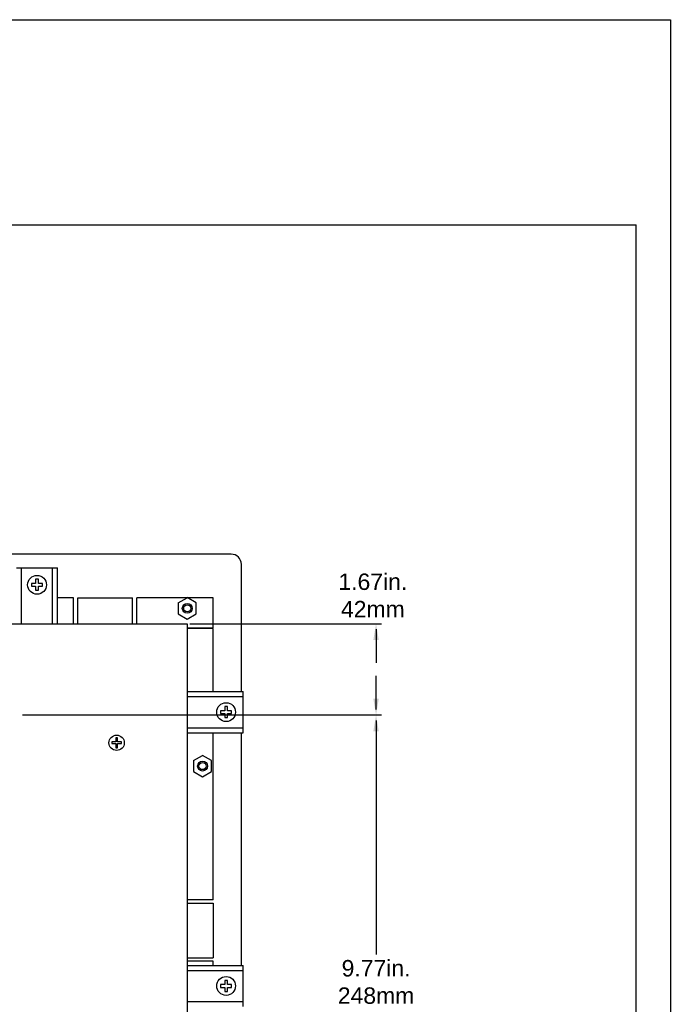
# Model space of a CAD drawing. Extents: x -21.2 to 49, y -81.1 to 9.3.
# Tile 27 of 27: x 37.2 to 49, y -8.7 to 9.3. Entities that reach past the tile are written whole.
import ezdxf

# ---------------------------------------------------------------- set-up
doc = ezdxf.new("R2010")
doc.units = 0
doc.header["$LTSCALE"] = 1.87
doc.header["$MEASUREMENT"] = 0
doc.layers.get('0').update_dxf_attribs({"linetype": 'CONTINUOUS'})
doc.layers.add('dim', color=5, linetype='CONTINUOUS')
doc.layers.add('prod', color=6, linetype='CONTINUOUS')
doc.styles.add('Arial', font='ARIAL.TTF', dxfattribs={"height": 0.3})

msp = doc.modelspace()

# ---------------------------------------------------------------- linework, layer by layer
at = {"linetype": 'Continuous'}
for p in [(14.415, 5.575), (48.415, -22.464)]:
    msp.add_line(p, (48.415, 5.575), dxfattribs=at)
at = {"color": 7, "linetype": 'Continuous'}
for p, q in [((41.014, -0.44), (23.409, -0.44)), ((37.092, -0.69), (37.842, -0.69)), ((37.182, -1.71), (37.182, -0.69)), ((37.752, -1.71), (37.752, -0.69)), ((37.842, -1.71), (37.842, -0.69)), ((41.201, -2.95), (41.201, -0.627)), ((37.367, -0.975), (37.367, -1.025)), ((37.442, -0.975), (37.367, -0.975)), ((37.367, -1.025), (37.442, -1.025)), ((37.442, -0.9), (37.442, -0.975)), ((37.492, -0.9), (37.442, -0.9)), ((37.442, -1.025), (37.442, -1.1)), ((37.492, -0.975), (37.492, -0.9)), ((37.567, -0.975), (37.492, -0.975)), ((37.492, -1.1), (37.492, -1.025)), ((37.492, -1.025), (37.567, -1.025)), ((37.567, -1.025), (37.567, -0.975)), ((37.442, -1.1), (37.492, -1.1)), ((38.135, -1.238), (37.842, -1.238)), ((38.135, -1.238), (37.842, -1.238)), ((38.135, -1.71), (38.135, -1.238)), ((38.135, -1.71), (38.135, -1.238)), ((38.212, -1.71), (38.212, -1.238)), ((38.212, -1.238), (39.212, -1.238)), ((38.212, -1.71), (38.212, -1.238)), ((38.212, -1.238), (39.212, -1.238)), ((39.212, -1.71), (39.212, -1.238)), ((39.212, -1.71), (39.212, -1.238)), ((39.289, -1.71), (39.289, -1.238)), ((40.684, -1.238), (39.289, -1.238)), ((39.289, -1.71), (39.289, -1.238)), ((40.684, -1.238), (39.289, -1.238)), ((40.047, -1.331), (40.212, -1.236)), ((40.377, -1.33), (40.212, -1.234)), ((40.684, -1.788), (40.684, -1.238)), ((40.047, -1.33), (40.047, -1.53)), ((40.377, -1.53), (40.377, -1.33)), ((40.047, -1.53), (40.212, -1.625)), ((40.212, -1.625), (40.377, -1.53)), ((24.212, -1.71), (40.212, -1.71)), ((24.212, -1.71), (40.212, -1.71)), ((40.212, -1.71), (40.212, -14.91)), ((40.212, -1.788), (40.684, -1.788)), ((40.684, -1.798), (40.212, -1.798)), ((40.684, -2.95), (40.684, -1.798)), ((40.212, -2.95), (41.232, -2.95)), ((40.212, -3.04), (41.232, -3.04)), ((41.232, -3.7), (41.232, -2.95)), ((40.947, -3.225), (40.897, -3.225)), ((40.897, -3.225), (40.897, -3.3)), ((40.947, -3.3), (40.947, -3.225)), ((40.897, -3.3), (40.822, -3.3)), ((40.822, -3.3), (40.822, -3.35)), ((40.822, -3.35), (40.897, -3.35)), ((40.897, -3.35), (40.897, -3.425)), ((41.022, -3.3), (40.947, -3.3)), ((40.947, -3.35), (41.022, -3.35)), ((40.947, -3.425), (40.947, -3.35)), ((41.022, -3.35), (41.022, -3.3)), ((40.897, -3.425), (40.947, -3.425)), ((40.212, -3.61), (41.232, -3.61)), ((40.212, -3.7), (41.232, -3.7)), ((40.684, -6.75), (40.684, -3.7)), ((40.684, -6.75), (40.684, -3.7)), ((41.201, -7.95), (41.201, -3.7)), ((41.201, -7.95), (41.201, -3.7)), ((38.907, -3.87), (38.832, -3.87)), ((38.832, -3.87), (38.832, -3.9)), ((38.832, -3.9), (38.907, -3.9)), ((38.937, -3.795), (38.907, -3.795)), ((38.907, -3.795), (38.907, -3.87)), ((38.907, -3.9), (38.907, -3.975)), ((38.937, -3.87), (38.937, -3.795)), ((39.012, -3.87), (38.937, -3.87)), ((38.937, -3.9), (39.012, -3.9)), ((38.937, -3.975), (38.937, -3.9)), ((39.012, -3.9), (39.012, -3.87)), ((38.907, -3.975), (38.937, -3.975)), ((40.327, -4.211), (40.492, -4.116)), ((40.657, -4.21), (40.492, -4.114)), ((40.327, -4.21), (40.327, -4.41)), ((40.657, -4.41), (40.657, -4.21)), ((40.327, -4.41), (40.492, -4.505)), ((40.492, -4.505), (40.657, -4.41)), ((40.684, -6.75), (40.212, -6.75)), ((40.684, -6.75), (40.212, -6.75)), ((40.212, -6.81), (40.684, -6.81)), ((40.212, -6.81), (40.684, -6.81)), ((40.684, -6.81), (40.684, -7.81)), ((40.684, -6.81), (40.684, -7.81)), ((40.212, -7.81), (40.684, -7.81)), ((40.212, -7.81), (40.684, -7.81)), ((40.684, -7.87), (40.212, -7.87)), ((40.684, -7.87), (40.212, -7.87)), ((40.684, -7.95), (40.684, -7.87)), ((40.684, -7.95), (40.684, -7.87)), ((40.212, -7.95), (41.232, -7.95)), ((40.212, -8.04), (41.232, -8.04)), ((41.232, -8.7), (41.232, -7.95)), ((40.947, -8.225), (40.897, -8.225)), ((40.897, -8.225), (40.897, -8.3)), ((40.947, -8.3), (40.947, -8.225)), ((40.897, -8.3), (40.822, -8.3)), ((40.822, -8.3), (40.822, -8.35)), ((40.822, -8.35), (40.897, -8.35)), ((40.897, -8.35), (40.897, -8.425)), ((40.897, -8.425), (40.947, -8.425)), ((41.022, -8.3), (40.947, -8.3)), ((40.947, -8.35), (41.022, -8.35)), ((40.947, -8.425), (40.947, -8.35)), ((41.022, -8.35), (41.022, -8.3)), ((40.212, -8.61), (41.232, -8.61))]:
    msp.add_line(p, q, dxfattribs=at)
for centre, radius in [((37.467, -1), 0.172), ((40.212, -1.43), 0.09), ((40.212, -1.43), 0.0654), ((40.212, -1.43), 0.0654), ((40.922, -3.325), 0.172), ((38.922, -3.885), 0.14), ((38.922, -3.885), 0.14), ((40.492, -4.31), 0.09), ((40.492, -4.31), 0.0654), ((40.492, -4.31), 0.0654), ((40.922, -8.325), 0.172)]:
    msp.add_circle(centre, radius, dxfattribs=at)
msp.add_arc((41.014, -0.627), 0.187, 0, 90, dxfattribs=at)
at = {"layer": 'dim'}
for p, q in [((40.262, -1.71), (43.762, -1.71)), ((43.662, -1.81), (43.662, -2.423)), ((43.662, -3.276), (43.662, -2.663)), ((37.199, -3.376), (43.762, -3.376)), ((43.662, -3.476), (43.662, -7.753))]:
    msp.add_line(p, q, dxfattribs=at)
for points in [[(43.612, -2.01), (43.712, -2.01), (43.662, -1.71)], [(43.612, -3.076), (43.712, -3.076), (43.662, -3.376)], [(43.612, -3.676), (43.712, -3.676), (43.662, -3.376)]]:
    msp.add_solid(points, dxfattribs=at)
at = {"layer": 'prod', "flags": 128}
msp.add_lwpolyline([(-21.163, 9.318), (49.039, 9.318), (49.039, -81.148), (-21.163, -81.148)], close=True, dxfattribs=at)

# ---------------------------------------------------------------- texts
at = {"layer": 'dim', "char_height": 0.3, "attachment_point": 5, "style": 'Arial'}
for s, insert in [('1.67in.\\P42mm', (43.603, -1.194)), ('9.77in.\\P248mm', (43.662, -8.253))]:
    msp.add_mtext(s, dxfattribs=dict(at, insert=insert))

doc.saveas('drawing.dxf')
